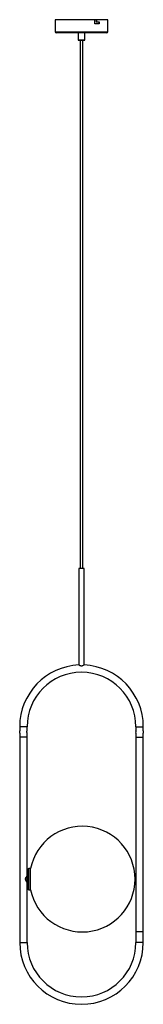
# Model space of a CAD drawing. Header units: millimetres. Extents: x -7 to 227, y -405 to 1459.
import ezdxf

# ---------------------------------------------------------------- set-up
doc = ezdxf.new("R2010")
doc.units = ezdxf.units.MM

msp = doc.modelspace()

# ---------------------------------------------------------------- linework, layer by layer
at = {"color": 7, "linetype": 'Continuous', "lineweight": 25}
for p, q in [((60, 1458.5), (60, 1435.5)), ((160, 1458.5), (60, 1458.5)), ((135.1, 1450.5), (135.1, 1458.5)), ((137.9, 1458.5), (137.9, 1454.5)), ((137.9, 1454.5), (143.2, 1454.5)), ((138.5, 1458.5), (138.5, 1454.5)), ((142.7, 1454.5), (142.7, 1450.5)), ((143.2, 1454.5), (143.2, 1450.5)), ((160, 1435.5), (160, 1458.5)), ((143.2, 1450.5), (135.1, 1450.5)), ((158, 1433.5), (62, 1433.5)), ((104, 1433.5), (104, 1420)), ((115.5, 1419.5), (104.5, 1419.5)), ((107.5, 1419.5), (107.5, 419.5)), ((112.5, 419.5), (112.5, 1419.5)), ((116, 1420), (116, 1433.5)), ((105, 419.5), (105, 236.9)), ((115, 419.5), (105, 419.5)), ((115, 236.9), (115, 419.5)), ((-7, 120), (-7, 112)), ((7, 112), (7, 120)), ((213, 120), (213, 112)), ((227, 112), (227, 120)), ((-7, 108), (-7, -288.5)), ((7, 100), (-7, 100)), ((7, -288.5), (7, 108)), ((213, 108), (213, -288.5)), ((213, 100), (227, 100)), ((227, -288.5), (227, 108)), ((13.4, -148.5), (10.4, -148.5)), ((13.4, -188.5), (13.4, -148.5)), ((10.4, -188.5), (13.4, -188.5)), ((227, -268.5), (213, -268.5))]:
    msp.add_line(p, q, dxfattribs=at)
at = {"color": 8, "linetype": 'Continuous', "lineweight": 25}
for p, q in [((60, 1435.5), (160, 1435.5)), ((104, 1420), (116, 1420)), ((7, 120), (-7, 120)), ((213, 120), (227, 120)), ((10.4, -188.5), (10.4, -148.5)), ((13.3, -188.3), (13.3, -148.7)), ((8.4, -186.9), (8.4, -150.1)), ((-7, -288.5), (7, -288.5)), ((227, -288.5), (213, -288.5))]:
    msp.add_line(p, q, dxfattribs=at)
at = {"color": 7, "linetype": 'Continuous', "lineweight": 25}
for centre, radius, start, end in [((62, 1435.5), 2, 180, 270), ((158, 1435.5), 2, 270, 0), ((104.5, 1420), 0.5, 180, 270), ((115.5, 1420), 0.5, 270, 0), ((110, 120), 117, 92.4265, 180), ((110, 120), 117, 0, 87.5727), ((110, 120), 103, 0, 180), ((-13.8, 110), 7.13, 343.7156, 16.0635), ((206.2, 110), 7.13, 343.9365, 16.2844), ((111.4, -168.5), 100, 191.537, 168.463), ((10.4, -150.5), 2, 90, 169.2221), ((10.4, -186.5), 2, 190.7779, 270), ((110, -288.5), 117, 180, 0), ((110, -288.5), 103, 180, 0)]:
    msp.add_arc(centre, radius, start, end, dxfattribs=at)
for points, knots in [([(110.2, 234.9), (109.7, 234.9), (108.8, 235), (107.4, 235.5), (106.2, 236.1), (105.4, 236.6), (105, 236.9), (105, 236.9), (105, 236.9)], [0, 0, 0, 0, 0.169264, 0.337309, 0.53193, 0.764608, 0.940582, 1, 1, 1, 1]), ([(115, 236.9), (115, 236.9), (115, 236.9), (114.7, 236.7), (114.1, 236.3), (112.9, 235.6), (111.6, 235), (110.6, 234.9), (110.2, 234.9)], [0, 0, 0, 0, 0.045286, 0.222766, 0.404611, 0.612658, 0.852181, 1, 1, 1, 1]), ([(7, 108), (7, 108), (7, 108.1), (6.9, 108.4), (6.8, 108.9), (6.7, 109.5), (6.7, 110.2), (6.8, 110.8), (6.8, 111.4), (6.9, 111.8), (7, 112), (7, 112), (7, 112)], [0, 0, 0, 0, 0.1044623, 0.2088301, 0.3156776, 0.4246314, 0.5307635, 0.6334849, 0.7375403, 0.8455075, 0.9540357, 1, 1, 1, 1]), ([(227, 112), (227, 112), (227, 111.9), (226.9, 111.6), (226.8, 111.1), (226.7, 110.5), (226.7, 109.8), (226.8, 109.2), (226.8, 108.6), (226.9, 108.2), (227, 108), (227, 108), (227, 108)], [0, 0, 0, 0, 0.104462, 0.20883, 0.315678, 0.424631, 0.530764, 0.633485, 0.73754, 0.845507, 0.954036, 1, 1, 1, 1]), ([(7, -162.5), (7, -162.5), (7, -162.5), (6.9, -162.7), (6.8, -162.7), (6.7, -162.9), (6.6, -162.9), (6.5, -163.1), (6.4, -163.2), (6.3, -163.4), (6.2, -163.5), (5.9, -163.8), (5.7, -164), (5.3, -164.6), (5.1, -164.9), (4.7, -165.5), (4.5, -165.8), (4.1, -166.5), (3.9, -166.9), (3.7, -167.5), (3.7, -167.7), (3.6, -168.1), (3.6, -168.3), (3.6, -168.7), (3.6, -168.9), (3.7, -169.3), (3.7, -169.5), (3.9, -169.9), (4, -170.1), (4.1, -170.5), (4.2, -170.7), (4.5, -171.2), (4.7, -171.5), (5.1, -172.1), (5.3, -172.4), (5.7, -173), (5.9, -173.2), (6.3, -173.6), (6.4, -173.8), (6.7, -174.2), (6.8, -174.3), (6.9, -174.4), (7, -174.4), (7, -174.5), (7, -174.5), (7, -174.5)], [0, 0, 0, 0, 0.0625, 0.0625, 0.09375, 0.09375, 0.125, 0.125, 0.15625, 0.15625, 0.1875, 0.1875, 0.25, 0.25, 0.3125, 0.3125, 0.375, 0.375, 0.4375, 0.4375, 0.46875, 0.46875, 0.5, 0.5, 0.53125, 0.53125, 0.5625, 0.5625, 0.59375, 0.59375, 0.625, 0.625, 0.6875, 0.6875, 0.75, 0.75, 0.8125, 0.8125, 0.875, 0.875, 0.9375, 0.9375, 0.96875, 0.96875, 1, 1, 1, 1]), ([(8.4, -150.1), (8.1, -151.8), (7.5, -155.2), (7.1, -159), (7, -161.2), (7, -161.6)], [0, 0, 0, 0, 0.4485482, 0.8977638, 1, 1, 1, 1]), ([(7.1, -175.4), (7.1, -176.5), (7.3, -180.4), (7.9, -184.2), (8.4, -186.9)], [0, 0, 0, 0, 0.2988537, 1, 1, 1, 1])]:
    msp.add_open_spline(points, degree=3, knots=knots, dxfattribs=at)

doc.saveas('drawing.dxf')
